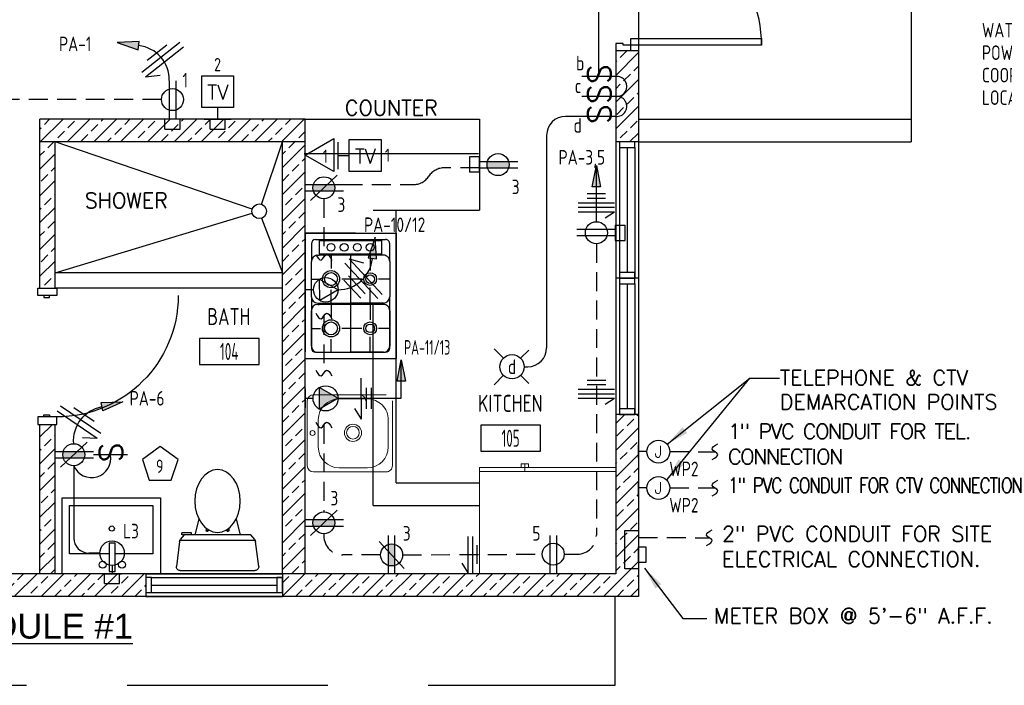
# Model space of a CAD drawing. Header units: inches. Extents: x 23373 to 33923, y 1540 to 5670.
# Tile 61 of 106: x 29792 to 30052, y 2429 to 2605. Entities that reach past the tile are written whole.
import ezdxf
from ezdxf.enums import TextEntityAlignment as Align

# ---------------------------------------------------------------- set-up
doc = ezdxf.new("R2010")
doc.units = ezdxf.units.IN
doc.header["$LTSCALE"] = 2
doc.header["$MEASUREMENT"] = 0
for name, pattern in [('DASHED', [0.75, 0.5, -0.25]), ('HIDDEN', [0.375, 0.25, -0.125]), ('HIDDEN2', [0.1875, 0.125, -0.0625])]:
    doc.linetypes.add(name, pattern=pattern)
doc.layers.get('0').update_dxf_attribs({"color": 8, "linetype": 'CONTINUOUS'})
for name, color, linetype in [('a-door', 8, 'CONTINUOUS'), ('eeCtvDist', 5, 'CONTINUOUS'), ('eeEquipment', 4, 'CONTINUOUS'), ('eeLight-LINE', 5, 'CONTINUOUS'), ('eeLightDist', 200, 'CONTINUOUS'), ('eeLightSwitches', 200, 'CONTINUOUS'), ('eeRecepDist', 120, 'CONTINUOUS'), ('eeRecepLINE', 120, 'HIDDEN'), ('eeTelDist', 5, 'CONTINUOUS'), ('EL-ANNO-TEXT', 4, 'CONTINUOUS'), ('FIXT', 8, 'CONTINUOUS'), ('G-SYMB', 1, 'CONTINUOUS'), ('Hatch-ExisWalls', 123, 'CONTINUOUS'), ('RECEP-DIST', 120, 'HIDDEN2'), ('roof', 8, 'DASHED'), ('TEXT', 2, 'CONTINUOUS'), ('Walls', 1, 'CONTINUOUS')]:
    doc.layers.add(name, color=color, linetype=linetype)
doc.layers.add('DIM', color=4, linetype='CONTINUOUS', lineweight=13)
doc.layers.add('I-FURN', color=9, linetype='CONTINUOUS', lineweight=9)
doc.styles.add('100-48', font='archstyl.shx', dxfattribs={"width": 0.9, "height": 4.8})
doc.styles.add('COMP', font='simplex.shx', dxfattribs={"height": 9})
doc.styles.add('LAR', font='arial.ttf', dxfattribs={"height": 0.25})
doc.styles.add('MED', font='archstyl.shx', dxfattribs={"width": 0.8, "height": 0.125})
doc.styles.get("Standard").update_dxf_attribs({"font": 'simplex.shx'})
doc.dimstyles.new('Copy of STANDARD', dxfattribs={"dimtxt": 8, "dimasz": 3, "dimexe": 3, "dimexo": 3, "dimgap": 3, "dimtad": 1, "dimrnd": 1, "dimzin": 3, "dimdsep": 46, "dimlunit": 4, "dimtxsty": 'Standard', "dimblk": 'ARCHTICK', "dimcen": 3, "dimdle": 3, "dimadec": 0, "dimazin": 0, "dimtfac": 1, "dimtix": 1, "dimtofl": 0, "dimtmove": 1, "dimatfit": 3, "dimfxl": 3, "dimtolj": 1, "dimtzin": 0, "dimlwd": -1, "dimlwe": -1, "dimarcsym": 0})
pattern_1 = [(45, (516.679, -43.498), (-3.5355339, 3.5355339), []), (45, (520.2146, -43.498), (-3.5355339, 3.5355339), [2.5, -1.25])]

# ---------------------------------------------------------------- blocks, each defined once
blk = doc.blocks.new('AINC-TITLE')
at = {"layer": 'G-SYMB', "color": 4, "linetype": 'Continuous', "style": 'MED', "width": 0.75}
blk.add_text('SCALE:', height=0.125, dxfattribs=at).set_placement((-0.8802, -0.3073))
at = {"layer": 'G-SYMB', "color": 1, "linetype": 'Continuous', "style": 'LAR'}
blk.add_attdef('%%UDRAWING-TITLE', (-0.8951, -0.0717), '', height=0.1875, dxfattribs=at)
at = {"layer": 'G-SYMB', "color": 4, "linetype": 'Continuous', "style": 'MED', "width": 0.75}
blk.add_attdef('SCALE', (-0.2765, -0.3036), '', height=0.125, dxfattribs=at)
blk = doc.blocks.new('CAJA 4X4 LUCES')
at = {"layer": 'eeLight-LINE', "color": 8, "ltscale": 2}
for p, q in [((24065.99, 2814.84), (24061.99, 2814.84)), ((24061.99, 2812.21), (24061.99, 2814.84)), ((24065.99, 2812.21), (24065.99, 2814.84)), ((24061.99, 2812.21), (24065.99, 2812.21))]:
    blk.add_line(p, q, dxfattribs=at)
blk = doc.blocks.new('AINC-ROOMID')
at = {"layer": 'G-SYMB'}
blk.add_lwpolyline([(-0.2473, -0.3519), (0.2533, -0.3519), (0.2533, -0.1607), (-0.2473, -0.1607)], close=True, dxfattribs=at)
at = {"layer": 'G-SYMB', "color": 4, "linetype": 'Continuous', "style": 'MED', "oblique": -180, "text_generation_flag": 6}
for tag, p in [('%%UROOM-ID', (0, 0.2093)), ('%%USPAN', (0, 0))]:
    blk.add_attdef(tag, text='', height=0.125, rotation=180, dxfattribs=at).set_placement(p, align=Align.MIDDLE)
at = {"layer": 'G-SYMB', "color": 4, "linetype": 'Continuous', "style": 'MED', "text_generation_flag": 6, "width": 0.75}
blk.add_attdef('R-NUM', text='', height=0.125, rotation=180, dxfattribs=at).set_placement((0.003, -0.2563), align=Align.MIDDLE)
blk = doc.blocks.new('HOME RUN')
at = {"layer": 'eeRecepDist', "linetype": 'Continuous'}
blk.add_hatch(color=256, dxfattribs=at).paths.add_polyline_path([(137.539, 589.731), (137.558, 589.85), (137.5121, 589.8485)])
for p, q in [((137.558, 589.85), (137.5121, 589.8485)), ((137.5121, 589.8485), (137.539, 589.731)), ((137.539, 589.731), (137.558, 589.85))]:
    blk.add_line(p, q, dxfattribs=at)
at = {"layer": 'eeRecepDist', "linetype": 'ByBlock', "ltscale": 7}
blk.add_arc((137.7239, 589.8629), 0.1894, 99.1357, 184.1287, dxfattribs=at)
blk = doc.blocks.new('50 AMPS')
at = {"layer": 'eeRecepDist', "linetype": 'Continuous'}
for p, q in [((137.6938, 590.0498), (137.7945, 590.1086)), ((137.7945, 590.1086), (137.7953, 589.9915)), ((137.8743, 589.9973), (137.8743, 590.1024)), ((137.7953, 589.9915), (137.6938, 590.0498)), ((137.8287, 590.0498), (137.8743, 590.0498))]:
    blk.add_line(p, q, dxfattribs=at)
blk.add_circle((137.7613, 590.0498), 0.0675, dxfattribs=at)
blk = doc.blocks.new('Wires2A')
at = {"layer": 'eeRecepDist'}
for p, q in [((0, 0.1333), (0, -0.1333)), ((0.0333, 0.1333), (0.0333, -0.1333)), ((0.0333, 0.1333), (0.0768, 0.0641)), ((-0.0667, 0.0681), (-0.0667, -0.0681)), ((-0.0333, 0.0681), (-0.0333, -0.0681))]:
    blk.add_line(p, q, dxfattribs=at)
blk = doc.blocks.new('Recep-1')
at = {"layer": 'eeRecepDist', "linetype": 'Continuous'}
for p, q in [((0, 0.0176), (0.2108, 0.0176)), ((0, -0.0176), (0.2108, -0.0176))]:
    blk.add_line(p, q, dxfattribs=at)
blk.add_circle((0.1032, 0), 0.0606, dxfattribs=at)
blk = doc.blocks.new('RECEP-gf')
at = {"layer": 'eeRecepDist'}
blk.add_hatch(color=256, dxfattribs=at).paths.add_polyline_path([(137.8165, 590.8342, 0.073698), (137.8191, 590.8518, 0.073698), (137.8165, 590.8693), (137.7006, 590.8693, 0.073698), (137.698, 590.8518, 0.073698), (137.7006, 590.8342)])
at = {"layer": 'eeRecepDist', "linetype": 'Continuous'}
for p, q in [((137.6553, 590.8693), (137.8662, 590.8693)), ((137.6553, 590.8342), (137.8662, 590.8342))]:
    blk.add_line(p, q, dxfattribs=at)
blk.add_circle((137.7585, 590.8518), 0.0606, dxfattribs=at)
blk = doc.blocks.new('GF RECEP ACT')
at = {"layer": 'eeRecepDist'}
blk.add_line((137.6845, 589.8277), (137.8326, 589.9662), dxfattribs=at)
blk.add_blockref('RECEP-gf', (0, -0.9548), dxfattribs=at)
blk = doc.blocks.new('SP-SW')
at = {"layer": 'eeLightSwitches', "linetype": 'ByBlock'}
blk.add_line((0, 0), (0, 0.1873), dxfattribs=at)
blk.add_text('S', height=0.1272, dxfattribs=at).set_placement((-0.0418, 0.0268))
blk = doc.blocks.new('CEIL-LGT')
at = {"layer": 'eeLightDist', "linetype": 'ByBlock'}
for p, q in [((-0.0477, 0.0477), (-0.0991, 0.0991)), ((0.047, 0.047), (0.0916, 0.0916)), ((-0.047, -0.047), (-0.0987, -0.0987)), ((0.0477, -0.0477), (0.0918, -0.0918))]:
    blk.add_line(p, q, dxfattribs=at)
blk.add_circle((0, 0), 0.0667, dxfattribs=at)
blk = doc.blocks.new('WALL-LGT')
at = {"layer": 'eeLightDist', "linetype": 'ByBlock'}
for p, q in [((-0.0525, 0), (0.0525, 0)), ((0, 0.0456), (0, 0))]:
    blk.add_line(p, q, dxfattribs=at)
blk.add_circle((0, 0.1131), 0.0675, dxfattribs=at)
blk = doc.blocks.new('HR RECEPT')
at = {"layer": 'eeRecepDist', "linetype": 'Continuous'}
blk.add_hatch(color=256, dxfattribs=at).paths.add_polyline_path([(-0.2131, -0.2833), (-0.1716, -0.1701), (-0.2169, -0.1628)])
for p, q in [((-0.1716, -0.1701), (-0.2169, -0.1628)), ((-0.2169, -0.1628), (-0.2131, -0.2833)), ((-0.2131, -0.2833), (-0.1716, -0.1701))]:
    blk.add_line(p, q, dxfattribs=at)
at = {"layer": 'eeRecepDist', "linetype": 'ByBlock'}
blk.add_arc((-0.0063, -0.1893), 0.1894, 88.0949, 173.0878, dxfattribs=at)
blk = doc.blocks.new('WiresA')
at = {"layer": 'eeRecepDist'}
for p, q in [((0, 0.1333), (0, -0.1333)), ((0.0333, 0.1333), (0.0768, 0.0641)), ((0.0333, 0.1333), (0.0333, -0.1333)), ((-0.0333, 0.0681), (-0.0333, -0.0681))]:
    blk.add_line(p, q, dxfattribs=at)
blk = doc.blocks.new('TEL-OUT')
at = {"layer": 'eeTelDist', "linetype": 'ByBlock'}
for p, q in [((0, 0), (0.1574, 0.0909)), ((0.1574, 0.0909), (0.1574, -0.0909)), ((0.1574, -0.0909), (0, 0))]:
    blk.add_line(p, q, dxfattribs=at)
at = {"layer": 'eeTelDist'}
blk.add_line((0, -0.0725), (0, 0.0725), dxfattribs=at)
blk = doc.blocks.new('TV-out')
at = {"layer": 'eeCtvDist', "linetype": 'ByBlock'}
for p, q in [((0, 0.074), (0, -0.074)), ((0.0631, 0.0881), (0.2375, 0.0881)), ((0.0631, -0.0864), (0.0631, 0.0881)), ((0.2375, 0.0881), (0.2375, -0.0864)), ((0, 0), (0.0631, 0)), ((0.2375, -0.0864), (0.0631, -0.0864))]:
    blk.add_line(p, q, dxfattribs=at)
blk.add_text('TV', height=0.08, dxfattribs=at).set_placement((0.1512, -0.0423), align=Align.CENTER)
blk = doc.blocks.new('30 AMPS')
at = {"layer": 'eeRecepDist'}
for p, q in [((137.6921, 589.4798), (137.7956, 589.5395)), ((137.7956, 589.5395), (137.7956, 589.42)), ((137.7956, 589.42), (137.6921, 589.4798))]:
    blk.add_line(p, q, dxfattribs=at)
at = {"layer": 'eeRecepDist', "linetype": 'Continuous'}
for p, q in [((137.8743, 589.4276), (137.8743, 589.5326)), ((137.8287, 589.4801), (137.8743, 589.4801))]:
    blk.add_line(p, q, dxfattribs=at)
blk.add_circle((137.7613, 589.4801), 0.0692, dxfattribs=at)
at = {"layer": 'eeRecepDist'}
blk.add_solid([(137.6921, 589.4798), (137.7956, 589.5395), (137.7956, 589.42)], dxfattribs=at)
blk = doc.blocks.new('A$C6F230B04')
at = {"ltscale": 48}
for p, q in [((0.99, 26.61), (20.75, 26.61)), ((0.82, 18.91), (0, 25.49)), ((21.74, 25.49), (20.91, 18.91)), ((20.8, 18.63), (0.95, 18.63)), ((2.04, 17.13), (1.03, 18.41)), ((20.71, 18.41), (19.7, 17.13)), ((3.98, 16.63), (1.48, 16.63)), ((19.7, 17.13), (2.04, 17.13)), ((5.96, 13), (4.9, 17.13)), ((15.78, 13), (16.84, 17.13))]:
    blk.add_line(p, q, dxfattribs=at)
for p, q in [((1.48, 17.13), (1.48, 16.63)), ((1.87, 17.13), (1.5, 17.13)), ((3.98, 17.13), (3.98, 16.63)), ((7.9, 15.45), (7.9, 16.08)), ((8.15, 16.33), (8.15, 16.33)), ((8.4, 15.8), (8.4, 16.08)), ((13.34, 15.8), (13.34, 16.08)), ((13.59, 16.33), (13.59, 16.33)), ((13.84, 15.45), (13.84, 16.08))]:
    blk.add_line(p, q)
for centre in [(8.15, 16.09), (13.59, 16.09)]:
    blk.add_circle(centre, 0.125)
for centre, start, end in [((0.99, 25.61), 90, 187.1438), ((20.75, 25.61), 352.8562, 90), ((1.82, 19.03), 187.1438, 218.2232), ((19.92, 19.03), 321.7768, 352.8562)]:
    blk.add_arc(centre, 1, start, end, dxfattribs=at)
for centre, start, end in [((8.15, 16.08), 90, 180), ((8.15, 16.08), 0, 90), ((13.59, 16.08), 90, 180), ((13.59, 16.08), 0, 90)]:
    blk.add_arc(centre, 0.25, start, end)
blk.add_ellipse((10.87, 8.25), major_axis=(0, 8.29), ratio=0.724165)
blk = doc.blocks.new('Refrigerator-2 door - 36 in top')
for p, q in [((0, -26.999999), (36, -26.999999)), ((11, -27.999999), (11, -28.999999)), ((12, -26.999999), (12, -28.999999)), ((13, -28.999999), (13, -27.999999)), ((11, -28.999999), (13, -28.999999))]:
    blk.add_line(p, q)
blk.add_lwpolyline([(0, -27.999999), (0, 0), (36, 0), (36, -27.999999)], close=True)
blk = doc.blocks.new('*U5')
for points in [[(0, 0), (1.5, 0), (1.5, 2), (2, 2), (2, 4), (0, 4)], [(72, 0), (70.5, 0), (70.5, 2), (70, 2), (70, 4), (72, 4)]]:
    blk.add_lwpolyline(points)
for points in [[(3.25, 0), (3.25, -34.5), (1.5, -34.5), (1.5, 0)], [(68.75, 0), (68.75, -34.5), (70.5, -34.5), (70.5, 0)]]:
    blk.add_lwpolyline(points, close=True)
for centre, start, end in [((1.5, 0), 270, 0), ((70.5, 0), 180, 270)]:
    blk.add_arc(centre, 34.5, start, end)
blk = doc.blocks.new('_ArchTick')
at = {"color": 0, "linetype": 'ByBlock', "const_width": 0.15}
blk.add_lwpolyline([(-0.5, -0.5), (0.5, 0.5)], dxfattribs=at)

msp = doc.modelspace()

# ---------------------------------------------------------------- hatches: boundary and pattern name
at = {"layer": 'eeRecepDist', "linetype": 'Continuous'}
for points in [[(29944.57107212, 2566.40421917), (29945.67248298, 2560.72508068), (29943.46966125, 2560.72508068)], [(29893.0474576, 2515.1108668), (29894.14886847, 2509.43172831), (29891.94604674, 2509.43172831)]]:
    msp.add_hatch(color=256, dxfattribs=at).paths.add_polyline_path(points)
at = {"layer": 'Hatch-ExisWalls'}
h = msp.add_hatch(dxfattribs=at)
h.set_pattern_fill('ANSI33', color=8, scale=20)
h.set_pattern_definition(pattern_1)
h.paths.add_polyline_path([(29955.67901202, 2578.60917149), (29955.67901202, 2572.60917149)])
h.paths.add_polyline_path([(30027.67901202, 2704.60917149), (30027.67901202, 2698.60917149)])
h.paths.add_polyline_path([(29867.67901202, 2578.60917149), (29797.67901202, 2578.60917149), (29797.67901202, 2572.60917149), (29867.67901202, 2572.60917149)])
h = msp.add_hatch(dxfattribs=at)
h.set_pattern_fill('ANSI33', color=8, scale=20)
h.set_pattern_definition(pattern_1)
h.paths.add_polyline_path([(29955.67901202, 2596.60917149), (29949.67901335, 2596.60917149), (29949.67901335, 2572.60917149), (29955.67901202, 2572.60917149)])
h.paths.add_polyline_path([(29955.67901202, 2704.60917149), (29949.67901202, 2704.60917149), (29949.67901202, 2668.60917149), (29955.67901202, 2668.60917149)])
h = msp.add_hatch(dxfattribs=at)
h.set_pattern_fill('ANSI33', color=8, scale=20)
h.set_pattern_definition(pattern_1)
h.paths.add_polyline_path([(29761.67901202, 2598.60917149), (29757.67901202, 2598.60917149), (29757.67901202, 2518.60917149), (29761.67901202, 2518.60917149)])
h.paths.add_polyline_path([(29661.67901202, 2598.60917149), (29655.67901202, 2598.60917149), (29655.67901202, 2564.6091716), (29661.67901202, 2564.6091716)])
h.paths.add_polyline_path([(29661.67901202, 2492.6091716), (29655.67901202, 2492.6091716), (29655.67901202, 2452.60917149), (29691.62900946, 2452.60917149), (29691.62294573, 2458.60917149), (29661.67901202, 2458.60917149)])
h.paths.add_polyline_path([(29801.67901202, 2572.60917149), (29797.67901202, 2572.60917149), (29797.67901202, 2534.02265252), (29801.67901202, 2534.02265252)])
h.paths.add_polyline_path([(29867.67901202, 2572.60917149), (29861.67901202, 2572.60917149), (29861.67901202, 2514.45802218, -0.0180996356), (29861.75758377, 2512.28819931, -0.0180996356), (29861.67901202, 2510.11837645), (29861.67901202, 2458.60917149), (29867.67901202, 2458.60917149)])
h = msp.add_hatch(dxfattribs=at)
h.set_pattern_fill('ANSI33', color=8, scale=20)
h.set_pattern_definition(pattern_1)
h.paths.add_polyline_path([(29955.67901202, 2494.60917149), (29955.67901202, 2500.60917349), (29955.67901202, 2500.5464362), (29949.67901335, 2500.67190677), (29949.67901335, 2458.60917149), (29949.67901202, 2458.60917149), (29919.67901202, 2458.60917149), (29919.67901202, 2452.60917149), (29955.67901202, 2452.60917149)])
h = msp.add_hatch(dxfattribs=at)
h.set_pattern_fill('ANSI33', color=8, scale=20)
h.set_pattern_definition(pattern_1)
h.paths.add_polyline_path([(29761.67901202, 2482.60917149), (29757.67901202, 2482.60917149), (29757.67901202, 2458.60917149), (29761.67901202, 2458.60917149)])
h.paths.add_polyline_path([(29761.67901202, 2458.60917149), (29757.67901202, 2458.60917149), (29727.67901202, 2458.60917149), (29727.67901202, 2452.60917149), (29761.67901202, 2452.60917149)])
h.paths.add_polyline_path([(29727.67901202, 2458.60917149), (29691.62294573, 2458.60917149), (29691.62900946, 2452.60917149), (29727.67901202, 2452.60917149)])
h.paths.add_polyline_path([(29778.12333189, 2458.60917149), (29761.67901202, 2458.60917149), (29761.67901202, 2452.60917149), (29778.12333189, 2452.60917149)])
h.paths.add_polyline_path([(29797.67901202, 2458.60917149), (29778.12333189, 2458.60917149), (29778.12333189, 2452.60917149), (29797.67901202, 2452.60917149)])
h.paths.add_polyline_path([(29825.67901202, 2458.60917149), (29803.52797731, 2458.60917149), (29797.67901202, 2458.60917149), (29797.67901202, 2452.60917149), (29825.67901202, 2452.60917149)])
h.paths.add_polyline_path([(29801.67901202, 2498.02265252), (29797.67901202, 2498.02265252), (29797.67901202, 2458.60917149), (29801.67901202, 2458.60917149)])
h.paths.add_polyline_path([(29883.67901202, 2458.60917149), (29861.67901202, 2458.60917149), (29861.67901202, 2452.60917149), (29883.67901202, 2452.60917149)])
h.paths.add_polyline_path([(29919.67901202, 2458.60917149), (29913.67901202, 2458.60917149), (29883.67901202, 2458.60917149), (29883.67901202, 2452.60917149), (29919.67901202, 2452.60917149)])

# ---------------------------------------------------------------- linework, layer by layer
at = {"color": 1}
for p, q in [((30027.67901202, 2698.60917149), (30027.67901202, 2578.60917149)), ((29955.67901202, 2632.60917149), (29955.67901202, 2596.60917149)), ((29853.72053845, 2554.79778445), (29801.67901202, 2572.60917149)), ((29856.18756004, 2556.11083767), (29861.67901202, 2572.60917149)), ((29801.67901202, 2538.02265252), (29853.71582957, 2553.78153506)), ((29856.20780795, 2552.45810625), (29861.67901202, 2538.02265252)), ((29861.67901202, 2538.02265252), (29801.67901202, 2538.02265252)), ((29861.67901202, 2534.02265252), (29801.67901202, 2534.02265252))]:
    msp.add_line(p, q, dxfattribs=at)
at = {"color": 8}
for p, q in [((29867.67901202, 2578.60917149), (29913.67901202, 2578.60917149)), ((29913.67901202, 2578.60917149), (29913.67901202, 2554.60917149)), ((29885.67901202, 2554.60917149), (29913.67901202, 2554.60917149)), ((29891.67901202, 2482.60917149), (29891.67901202, 2554.60917149)), ((29880.99327885, 2548.47624058), (29867.70266273, 2548.47624058)), ((29867.70266273, 2548.47624058), (29867.70266273, 2517.16140344)), ((29867.70266273, 2548.47624058), (29891.70266273, 2548.47624058)), ((29867.70266273, 2515.4052966), (29867.70266273, 2548.47624058)), ((29867.70266273, 2548.47624058), (29891.67901202, 2548.47624058)), ((29891.67901202, 2548.47624058), (29891.67901202, 2515.4052966)), ((29869.35613698, 2545.72028806), (29869.35613698, 2541.03512013)), ((29870.45861526, 2546.82276633), (29888.92305949, 2546.82276633)), ((29871.4229798, 2546.54702519), (29887.95869495, 2546.54702519)), ((29871.4229798, 2546.54702519), (29871.4229798, 2542.96433553)), ((29887.95869495, 2542.96433553), (29887.95869495, 2546.54702519)), ((29890.02553777, 2541.03512013), (29890.02553777, 2545.72028806)), ((29871.00961124, 2542.68859439), (29871.4229798, 2542.68859439)), ((29887.95869495, 2542.96433553), (29871.4229798, 2542.96433553)), ((29887.95869495, 2542.68859439), (29871.4229798, 2542.68859439)), ((29874.52373034, 2542.68859439), (29874.52373034, 2539.1871195)), ((29879.69083738, 2542.68859439), (29879.69083738, 2530.05751005)), ((29884.85843073, 2542.68859439), (29884.85843073, 2538.60840351)), ((29888.37206352, 2542.68859439), (29887.95869495, 2542.68859439)), ((29869.35613698, 2531.7109843), (29869.35613698, 2541.03512013)), ((29890.02553777, 2541.03512013), (29890.02553777, 2531.7109843)), ((29869.35613698, 2536.37329538), (29871.70990621, 2536.37329538)), ((29882.62283628, 2536.37329538), (29877.33755446, 2536.37329538)), ((29884.85843073, 2530.05751005), (29884.85843073, 2534.13770092)), ((29890.02553777, 2536.37329538), (29887.09353887, 2536.37329538)), ((29869.35613698, 2531.7109843), (29869.35613698, 2518.16124912)), ((29874.52373034, 2530.05751005), (29874.52373034, 2533.55947125)), ((29890.02553777, 2518.16124912), (29890.02553777, 2531.7109843)), ((29871.00961124, 2530.05751005), (29879.69083738, 2530.05751005)), ((29871.00961124, 2529.6903415), (29871.4229798, 2529.6903415)), ((29887.95869495, 2529.6903415), (29871.4229798, 2529.6903415)), ((29874.52373034, 2529.6903415), (29874.52373034, 2526.1883803)), ((29888.37206352, 2530.05751005), (29879.69083738, 2530.05751005)), ((29879.69083738, 2529.6903415), (29879.69083738, 2517.05877085)), ((29884.85843073, 2529.6903415), (29884.85843073, 2525.60966431)), ((29888.37206352, 2529.6903415), (29887.95869495, 2529.6903415)), ((29869.35613698, 2518.7122451), (29869.35613698, 2528.03638093)), ((29890.02553777, 2528.03638093), (29890.02553777, 2518.7122451)), ((29869.35613698, 2523.37455617), (29871.70990621, 2523.37455617)), ((29882.62283628, 2523.37455617), (29877.33755446, 2523.37455617)), ((29884.85843073, 2517.05877085), (29884.85843073, 2521.13896172)), ((29890.02553777, 2523.37455617), (29887.09353887, 2523.37455617)), ((29874.52373034, 2517.05877085), (29874.52373034, 2520.56073205)), ((29870.45861526, 2517.05877085), (29888.92305949, 2517.05877085)), ((29871.00961124, 2517.05877085), (29879.69083738, 2517.05877085)), ((29888.37206352, 2517.05877085), (29879.69083738, 2517.05877085)), ((29867.70266273, 2515.4052966), (29891.67901202, 2515.4052966)), ((29891.67901202, 2482.60917149), (29913.67901202, 2482.60917149))]:
    msp.add_line(p, q, dxfattribs=at)
at = {"color": 1}
msp.add_circle((29855.57851384, 2554.28103976), 1.92849622, dxfattribs=at)
at = {"color": 8}
for centre, radius in [((29874.52373034, 2544.75592352), 1.02424463), ((29877.99602627, 2544.75592352), 1.02424463), ((29881.4683222, 2544.75592352), 1.02424463), ((29884.85843073, 2544.75592352), 1.02424463), ((29874.52373034, 2536.37329538), 2.26271629), ((29874.52373034, 2536.37329538), 1.71153551), ((29884.85843073, 2536.37329538), 1.68421428), ((29884.85843073, 2536.37329538), 1.1330335), ((29874.52373034, 2523.37455617), 2.26271629), ((29874.52373034, 2523.37455617), 1.71153551), ((29884.85843073, 2523.37455617), 1.68421428), ((29884.85843073, 2523.37455617), 1.1330335)]:
    msp.add_circle(centre, radius, dxfattribs=at)
for centre, radius, start, end in [((29870.45861526, 2545.72028806), 1.10236156, 90, 180), ((29888.92305949, 2545.72028806), 1.10236156, 0, 90.0000025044), ((29871.00961124, 2541.03512013), 1.65354234, 90.0000025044, 180), ((29888.37206352, 2541.03512013), 1.65354234, 0, 90.0000025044), ((29871.00961124, 2531.7109843), 1.65354234, 180, 270), ((29888.37206352, 2531.7109843), 1.65354234, 270, 0), ((29871.00961124, 2528.03638093), 1.65354234, 90.0000025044, 180), ((29888.37206352, 2528.03638093), 1.65354234, 0, 90.0000025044), ((29871.00961124, 2518.7122451), 1.65354234, 180, 270), ((29888.37206352, 2518.7122451), 1.65354234, 270, 0), ((29870.45861526, 2518.16124912), 1.10236156, 180, 270), ((29888.92305949, 2518.16124912), 1.10236156, 270, 0)]:
    msp.add_arc(centre, radius, start, end, dxfattribs=at)
at = {"layer": 'a-door'}
for p, q in [((29949.67901202, 2572.60917149), (29949.67901335, 2536.60917149)), ((29950.67901202, 2571.10917149), (29950.67901202, 2536.60917349)), ((29952.67901202, 2571.10917149), (29952.67901202, 2538.10917349)), ((29954.67901202, 2571.10917149), (29954.67901202, 2536.60917349)), ((29955.67901202, 2572.60917149), (29955.67901202, 2536.60917149)), ((29949.67901202, 2536.60917149), (29949.67901335, 2500.60917149)), ((29955.67901202, 2536.60917149), (29955.67901202, 2500.60917149)), ((29950.67901202, 2535.10917149), (29950.67901202, 2500.60917349)), ((29952.67901202, 2535.10917149), (29952.67901202, 2502.10917349)), ((29954.67901202, 2535.10917149), (29954.67901202, 2500.60917349)), ((29825.67901202, 2458.60917149), (29861.67901202, 2458.60917149)), ((29827.17901202, 2457.60917149), (29861.67901002, 2457.60917149)), ((29827.17901202, 2455.60917149), (29860.17901002, 2455.60917149)), ((29827.17901202, 2453.60917149), (29861.67901002, 2453.60917149)), ((29825.67901202, 2452.60917149), (29861.67901202, 2452.60917281))]:
    msp.add_line(p, q, dxfattribs=at)
for points in [[(29950.67901202, 2572.60917149), (29950.67901202, 2571.10917149), (29954.67901202, 2571.10917149), (29954.67901202, 2572.60917149)], [(29950.67901202, 2538.10917349), (29950.67901202, 2536.60917349), (29954.67901202, 2536.60917349), (29954.67901202, 2538.10917349)], [(29950.67901202, 2536.60917149), (29950.67901202, 2535.10917149), (29954.67901202, 2535.10917149), (29954.67901202, 2536.60917149)], [(29950.67901202, 2502.10917349), (29950.67901202, 2500.60917349), (29954.67901202, 2500.60917349), (29954.67901202, 2502.10917349)], [(29825.67901202, 2453.60917149), (29827.17901202, 2453.60917149), (29827.17901202, 2457.60917149), (29825.67901202, 2457.60917149)], [(29860.17901002, 2453.60917149), (29861.67901002, 2453.60917149), (29861.67901002, 2457.60917149), (29860.17901002, 2457.60917149)]]:
    msp.add_lwpolyline(points, close=True, dxfattribs=at)
at = {"layer": 'a-door', "linetype": 'Continuous', "lineweight": -3}
for points in [[(29797.17901202, 2532.02265252), (29797.17901202, 2534.02265252), (29802.17901202, 2534.02265252), (29802.17901202, 2532.02265252)], [(29798.67901202, 2532.02265252), (29798.67901202, 2531.52265252), (29800.17901202, 2531.52265252), (29800.17901202, 2532.02265252)], [(29798.67901202, 2500.02265252), (29798.67901202, 2500.52265252), (29800.17901202, 2500.52265252), (29800.17901202, 2500.02265252)], [(29797.17901202, 2500.02265252), (29797.17901202, 2498.02265252), (29802.17901202, 2498.02265252), (29802.17901202, 2500.02265252)]]:
    msp.add_lwpolyline(points, close=True, dxfattribs=at)
at = {"layer": 'a-door', "linetype": 'Continuous', "lineweight": -3, "extrusion": (0, 0, -1)}
msp.add_arc((-29802.17901202, 2532.02265252), 32, 180, 270, dxfattribs=at)
at = {"layer": 'eeCtvDist', "linetype": 'ByBlock'}
for p, q in [((29840.42752269, 2590.01140729), (29848.80185035, 2590.01140729)), ((29840.42752269, 2581.63707963), (29840.42752269, 2590.01140729)), ((29848.80185035, 2590.01140729), (29848.80185035, 2581.63707963)), ((29848.80185035, 2581.63707963), (29840.42752269, 2581.63707963)), ((29844.61468652, 2578.60925172), (29844.61468652, 2581.63707963)), ((29841.06382959, 2578.60925172), (29848.16554345, 2578.60925172))]:
    msp.add_line(p, q, dxfattribs=at)
at = {"layer": 'eeEquipment'}
for p, q in [((29952.08369923, 2459.90432126), (29952.08484185, 2470.03303979)), ((29952.08484185, 2470.03303979), (29955.67958333, 2470.0325345)), ((29955.67958333, 2470.0325345), (29955.67844071, 2459.90381596)), ((29955.67844071, 2459.90381596), (29952.08369923, 2459.90432126))]:
    msp.add_line(p, q, dxfattribs=at)
msp.add_lwpolyline([(29955.67880973, 2461.56036987), (29955.67921431, 2465.71986657), (29957.59641938, 2465.71959708), (29957.59601479, 2461.56010038)], close=True, dxfattribs=at)
at = {"layer": 'eeLight-LINE', "ltscale": 10}
for p, q in [((29945.18314705, 2589.88994074), (29945.18314705, 2633.32001528)), ((29940.68712294, 2579.32840224), (29936.43873666, 2579.32840224)), ((29931.43889579, 2574.32840224), (29931.43889579, 2518.23417211)), ((29925.50417136, 2513.23417211), (29926.43889579, 2513.23417211)), ((29806.63361094, 2487.11490032), (29806.63361094, 2468.0356713)), ((29813.48475182, 2464.0356713), (29810.63361094, 2464.0356713))]:
    msp.add_line(p, q, dxfattribs=at)
at = {"layer": 'eeLight-LINE', "color": 8}
for p, q in [((29913.67909225, 2565.76583557), (29913.67925271, 2567.45250754)), ((29949.52547461, 2549.45215048), (29949.52531415, 2547.76547852))]:
    msp.add_line(p, q, dxfattribs=at)
at = {"layer": 'eeLight-LINE', "ltscale": 10}
for centre, radius, start, end in [((29949.95704502, 2587.24955611), 2.65498273, 263.9888954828, 96.0111045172), ((29949.95704502, 2581.96878686), 2.65498273, 263.9888954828, 96.0111045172), ((29936.43889579, 2574.32840224), 5, 90, 180), ((29926.43889579, 2518.23417211), 5, 270, 0), ((29811.32242742, 2489.04002898), 5.06864088, 202.3220139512, 11.1783294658), ((29810.63361094, 2468.0356713), 4, 180, 270)]:
    msp.add_arc(centre, radius, start, end, dxfattribs=at)
at = {"layer": 'eeRecepDist', "linetype": 'Continuous'}
for p, q in [((29943.46966125, 2560.72508068), (29944.57107212, 2566.40421917)), ((29944.57107212, 2566.40421917), (29945.67248298, 2560.72508068)), ((29945.67248298, 2560.72508068), (29943.46966125, 2560.72508068)), ((29891.94604674, 2509.43172831), (29893.0474576, 2515.1108668)), ((29893.0474576, 2515.1108668), (29894.14886847, 2509.43172831)), ((29894.14886847, 2509.43172831), (29891.94604674, 2509.43172831))]:
    msp.add_line(p, q, dxfattribs=at)
at = {"layer": 'eeRecepDist'}
for p, q in [((29947.01642487, 2558.8597762), (29942.11319914, 2558.85142709)), ((29947.01846821, 2557.65977794), (29942.11524247, 2557.65142883)), ((29949.36889171, 2556.46377845), (29939.76890563, 2556.4474318)), ((29949.37093504, 2555.26378019), (29939.77094896, 2555.24743354)), ((29949.37297838, 2554.06378193), (29939.77299229, 2554.04743528)), ((29882.54827356, 2499.41945327), (29882.50123082, 2510.21935081)), ((29947.02038368, 2509.64414884), (29942.11715794, 2509.63579973)), ((29947.02242701, 2508.44415058), (29942.11920127, 2508.43580147)), ((29883.88638249, 2502.15230104), (29883.86235525, 2507.66838566)), ((29885.23636969, 2502.15818138), (29885.21234244, 2507.674266)), ((29949.37078853, 2507.24814758), (29939.77080244, 2507.23180093)), ((29949.37283186, 2506.04814932), (29939.77284578, 2506.03180267)), ((29949.37487519, 2504.84815106), (29939.77488911, 2504.83180441)), ((29949.37487519, 2504.84815106), (29946.88576028, 2503.277654)), ((29882.54827356, 2499.41945327), (29880.77404139, 2502.21501027)), ((29955.67901202, 2489.07661235), (29955.67901202, 2492.59358998)), ((29957.92710083, 2490.83510116), (29955.67901202, 2490.83510116)), ((29955.67901202, 2479.49644245), (29955.67901202, 2483.01342008)), ((29957.92710083, 2481.25493126), (29955.67901202, 2481.25493126)), ((29910.73154304, 2458.86647052), (29910.71519639, 2468.46645661)), ((29911.9315413, 2458.86851385), (29911.91519465, 2468.46849994)), ((29913.12957634, 2461.20909964), (29913.12122723, 2466.11232537)), ((29910.73154304, 2458.86647052), (29909.16104598, 2461.35558544))]:
    msp.add_line(p, q, dxfattribs=at)
for centre in [(29960.94335009, 2490.83292464), (29960.94335009, 2481.25275474)]:
    msp.add_circle(centre, 3.01625004, dxfattribs=at)
at = {"layer": 'eeRecepLINE', "ltscale": 10}
for p, q in [((29829.77175125, 2583.77488101), (29771.64219724, 2583.77488101)), ((29913.67925271, 2565.76583556), (29904.51447627, 2565.76583556)), ((29877.79928454, 2561.31957663), (29896.19847001, 2561.31957663)), ((29872.63373473, 2557.56848845), (29872.63361094, 2542.15432279)), ((29944.57079548, 2545.70153366), (29944.57079548, 2468.77432819)), ((29872.63361094, 2526.64605635), (29872.63361094, 2511.58932561)), ((29872.63361094, 2497.87560436), (29872.63361094, 2474.94623946)), ((29963.95960013, 2490.83292464), (29975.87335668, 2490.81941153)), ((29963.95960013, 2481.25275474), (29975.87335668, 2481.23924164)), ((29872.63361094, 2469.13073506), (29872.63361094, 2468.56369062)), ((29955.67936999, 2468.14140309), (29974.3994879, 2468.12016991)), ((29887.6145958, 2463.56369062), (29877.63361094, 2463.56369062)), ((29893.43006491, 2463.57801798), (29930.26000734, 2463.75949236)), ((29936.07547245, 2463.77432819), (29939.57079548, 2463.77432819))]:
    msp.add_line(p, q, dxfattribs=at)
at = {"layer": 'eeRecepLINE', "linetype": 'Continuous'}
for p, q in [((29944.57084069, 2551.51703806), (29944.57107212, 2566.40421917)), ((29893.0474576, 2504.91034335), (29893.0474576, 2515.1108668)), ((29876.42701895, 2504.91034335), (29893.0474576, 2504.91034335))]:
    msp.add_line(p, q, dxfattribs=at)
at = {"layer": 'eeRecepLINE', "ltscale": 10}
for centre, start, end in [((29904.51447627, 2560.76583556), 90, 146.263513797), ((29896.19847001, 2566.31957663), 270, 326.2635137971), ((29877.63361094, 2468.56369062), 180, 270), ((29939.57079548, 2468.77432819), 270, 0)]:
    msp.add_arc(centre, 5, start, end, dxfattribs=at)
at = {"layer": 'eeRecepLINE', "linetype": 'Continuous'}
for points in [[(29870.55363326, 2542.89235224), (29871.94028348, 2541.4162867), (29873.32693371, 2542.89235224), (29874.71358393, 2541.4162867)], [(29870.55363326, 2527.38408579), (29871.94028348, 2525.90802025), (29873.32693371, 2527.38408579), (29874.71358393, 2525.90802025)], [(29870.55363326, 2512.32735505), (29871.94028348, 2510.85128952), (29873.32693371, 2512.32735505), (29874.71358393, 2510.85128952)], [(29870.55363326, 2498.61363381), (29871.94028348, 2497.13756827), (29873.32693371, 2498.61363381), (29874.71358393, 2497.13756827)], [(29975.14628407, 2488.73171378), (29976.62234961, 2490.11836401), (29975.14628407, 2491.50501423), (29976.62234961, 2492.89166446)], [(29975.14628407, 2479.15154389), (29976.62234961, 2480.53819411), (29975.14628407, 2481.92484433), (29976.62234961, 2483.31149456)], [(29973.63685017, 2466.04019223), (29975.11291571, 2467.42684246), (29973.63685017, 2468.81349268), (29975.11291571, 2470.20014291)]]:
    msp.add_spline(points, degree=3, dxfattribs=at)
at = {"layer": 'FIXT'}
for p, q in [((29803.52797731, 2478.60917149), (29829.52797731, 2478.60917149)), ((29803.52797731, 2458.60917149), (29803.52797731, 2478.60917149)), ((29829.52797731, 2478.60917149), (29829.52797731, 2458.60917149)), ((29805.52797731, 2476.60917149), (29827.52797731, 2476.60917149)), ((29805.52797731, 2463.85519779), (29805.52797731, 2476.60917149)), ((29827.52797731, 2476.60917149), (29827.52797731, 2463.85519779)), ((29815.98170939, 2466.63912533), (29815.98170939, 2459.19858266)), ((29817.5837846, 2466.63912533), (29815.98170939, 2466.63912533)), ((29817.5837846, 2459.19858266), (29817.5837846, 2466.63912533)), ((29815.98170939, 2463.85519779), (29805.52797731, 2463.85519779)), ((29827.52797731, 2463.85519779), (29817.5837846, 2463.85519779)), ((29829.52797731, 2458.60917149), (29803.52797731, 2458.60917149)), ((29815.98170939, 2459.19858266), (29817.5837846, 2459.19858266))]:
    msp.add_line(p, q, dxfattribs=at)
for centre, radius in [((29816.66830236, 2470.5310869), 0.68659297), ((29814.26522697, 2460.97290711), 0.91544482), ((29819.35745191, 2460.97290711), 0.91544482)]:
    msp.add_circle(centre, radius, dxfattribs=at)
at = {"layer": 'I-FURN', "color": 8}
for p, q in [((29869.89215733, 2505.86221069), (29889.08737718, 2505.86214261)), ((29868.23863444, 2504.20866835), (29868.23863444, 2487.11345023)), ((29876.68581452, 2504.75966433), (29884.12675504, 2504.75966433)), ((29890.7409487, 2504.20866835), (29890.74091952, 2487.12146808)), ((29871.17397756, 2492.08237998), (29871.17397756, 2499.24775928)), ((29889.63856769, 2499.24775928), (29889.63856769, 2492.08237998)), ((29869.89215733, 2485.46792857), (29889.08737718, 2485.46799665)), ((29884.1267599, 2486.57047493), (29876.68581939, 2486.57047493))]:
    msp.add_line(p, q, dxfattribs=at)
for centre, radius in [((29880.31372072, 2495.80839389), 2.26001238), ((29869.6431446, 2495.74300077), 0.65410217), ((29880.31372072, 2495.80839389), 1.68200641)]:
    msp.add_circle(centre, radius, dxfattribs=at)
for centre, radius, start, end in [((29869.89215733, 2504.20866835), 1.65354234, 90.0000025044, 180), ((29882.02534854, 2504.20866835), 1.65354234, 0, 90.0000100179), ((29876.68581452, 2499.24775928), 5.51180779, 90.0000025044, 180), ((29884.1267599, 2499.24775928), 5.51180779, 0, 90.0000100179), ((29876.68581939, 2492.08237998), 5.51180779, 180, 270), ((29884.1267599, 2492.08237998), 5.51180779, 270, 0), ((29869.89215733, 2487.12147091), 1.65354234, 180, 269.9999974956), ((29889.08737718, 2487.12147091), 1.65354234, 269.9999899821, 0)]:
    msp.add_arc(centre, radius, start, end, dxfattribs=at)
at = {"layer": 'RECEP-DIST', "linetype": 'Continuous'}
msp.add_lwpolyline([(29829.45880465, 2492.21578252), (29824.75223198, 2488.79625732), (29826.54998277, 2483.26334932), (29832.36762652, 2483.26334932), (29834.16537731, 2488.79625732)], close=True, dxfattribs=at)
at = {"layer": 'roof', "ltscale": 53}
for p, q in [((29867.46152621, 2569.56787861), (29913.46152621, 2569.56787861)), ((29885.67901202, 2476.60917149), (29885.67901202, 2554.60917149)), ((29885.67901202, 2476.60917149), (29913.67901202, 2476.60917149)), ((29949.55484911, 2429.1516449), (29949.55484911, 2452.60917149)), ((29661.67901202, 2429.1516449), (29949.55484911, 2429.1516449))]:
    msp.add_line(p, q, dxfattribs=at)
at = {"layer": 'Walls'}
for p, q in [((29949.67901202, 2596.60917149), (29949.67901202, 2572.60917149)), ((29955.67901202, 2596.60917149), (29949.67901335, 2596.60917149)), ((29955.67901202, 2596.60917149), (29955.67901202, 2572.60917149)), ((29867.67901202, 2578.60917149), (29797.67901202, 2578.60917149)), ((29797.67901202, 2534.02265252), (29797.67901202, 2578.60917149)), ((29867.67901202, 2458.60917149), (29867.67901202, 2578.60917149)), ((29955.67901202, 2578.60917149), (30027.67901202, 2578.60917149)), ((30027.67901202, 2578.60917149), (30027.67901202, 2572.60917149)), ((29867.67901202, 2572.60917149), (29797.67901202, 2572.60917149)), ((29867.67901202, 2572.60917149), (29797.67901202, 2572.60917149)), ((29801.67901202, 2534.02265252), (29801.67901202, 2572.60917149)), ((29861.67901202, 2458.60917149), (29861.67901202, 2572.60917149)), ((29955.67901202, 2572.60917149), (29949.67901202, 2572.60917149)), ((29955.67901202, 2572.60917149), (30027.67901202, 2572.60917149)), ((29955.67901202, 2536.60917149), (29949.67901202, 2536.60917149)), ((29955.67901202, 2536.60917149), (29949.67901335, 2536.60917149)), ((29797.67901202, 2534.02265252), (29801.67901202, 2534.02265252)), ((29955.67901202, 2500.60917149), (29949.67901335, 2500.60917149)), ((29949.67901335, 2500.60917149), (29949.67901489, 2458.60917149)), ((29955.67901202, 2500.60917149), (29955.67901202, 2452.60917149)), ((29797.67901202, 2458.60917149), (29797.67901202, 2498.02265252)), ((29797.67901202, 2498.02265252), (29801.67901202, 2498.02265252)), ((29801.67901202, 2458.60917149), (29801.67901202, 2498.02265252)), ((29949.67901202, 2458.60917149), (29661.67901202, 2458.60917149)), ((29825.67901202, 2458.60917149), (29825.67901202, 2452.60917149)), ((29861.67901202, 2458.60917149), (29861.67901202, 2452.60917281)), ((29955.67901202, 2452.60917149), (29655.67901202, 2452.60917149))]:
    msp.add_line(p, q, dxfattribs=at)

# ---------------------------------------------------------------- block references
ref = msp.add_blockref('AINC-ROOMID', (29847.56816518, 2526.4905721), dxfattribs=dict(xscale=31.40809428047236, yscale=35.94597718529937, zscale=31.40809428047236))
ref.add_attrib('%%USPAN', 'BATH', dxfattribs={"layer": 'G-SYMB', "color": 4, "linetype": 'Continuous', "height": 4.493247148, "rotation": 180, "style": 'MED', "text_generation_flag": 6, "width": 0.873758}).set_placement((29847.56816518, 2526.4905721), align=Align.MIDDLE)
ref.add_attrib('R-NUM', '104', dxfattribs={"layer": 'G-SYMB', "color": 4, "linetype": 'Continuous', "height": 4.493247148, "rotation": 180, "style": 'MED', "text_generation_flag": 6, "width": 0.655319}).set_placement((29847.66163494, 2517.27762735), align=Align.MIDDLE)
ref = msp.add_blockref('AINC-ROOMID', (29921.83565652, 2503.58079997), dxfattribs=dict(xscale=31.40809428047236, yscale=35.94597718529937, zscale=31.40809428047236))
ref.add_attrib('%%USPAN', 'KITCHEN', dxfattribs={"layer": 'G-SYMB', "color": 4, "linetype": 'Continuous', "height": 4.493247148, "rotation": 180, "style": 'MED', "text_generation_flag": 6, "width": 0.873758}).set_placement((29921.83565652, 2503.58079997), align=Align.MIDDLE)
ref.add_attrib('R-NUM', '105', dxfattribs={"layer": 'G-SYMB', "color": 4, "linetype": 'Continuous', "height": 4.493247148, "rotation": 180, "style": 'MED', "text_generation_flag": 6, "width": 0.655319}).set_placement((29921.92912629, 2494.36785523), align=Align.MIDDLE)
at = {"layer": 'a-door', "color": 2, "linetype": 'Continuous', "lineweight": -3, "rotation": 89.99999999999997}
msp.add_blockref('*U5', (29953.67901202, 2596.60917149), dxfattribs=at)
at = {"layer": 'DIM', "xscale": 34.92963946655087, "yscale": 34.92963946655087, "zscale": 34.92963946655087}
msp.add_blockref('AINC-TITLE', (29691.60393159, 2443.9879692), dxfattribs=at).add_auto_attribs({'%%UDRAWING-TITLE': '%%UMAIN MODULE HOUSE + MODULE #1', 'SCALE': '1/4"=1\'-0"'})
at = {"layer": 'eeCtvDist', "xscale": 48, "yscale": 48, "zscale": 48}
msp.add_blockref('TV-out', (29876.31954234, 2568.96618195), dxfattribs=at)
at = {"layer": 'eeEquipment'}
for name, p, xscale, yscale, zscale, rotation in [('HOME RUN', (40989.60277456, 29409.88896624), 47.99999999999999, 47.99999999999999, 47.99999999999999, 170.6705841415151), ('50 AMPS', (36485.67076964, 30855.95726175), 48, 48, 48, 180), ('30 AMPS', (36485.64711893, 30799.9385873), 48, 48, 48, 180)]:
    msp.add_blockref(name, p, dxfattribs=dict(at, xscale=xscale, yscale=yscale, zscale=zscale, rotation=rotation))
at = {"layer": 'eeLight-LINE'}
for p in [(5768.68939803, -236.22697819), (5780.62507253, -236.22689796), (5752.73306889, -356.22705798)]:
    msp.add_blockref('CAJA 4X4 LUCES', p, dxfattribs=at)
for p, rotation in [((32725.8901617, -21497.3804425), 89.99999999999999), ((27137.31440516, 26612.59842856), 270)]:
    msp.add_blockref('CAJA 4X4 LUCES', p, dxfattribs=dict(at, rotation=rotation))
at = {"layer": 'eeLightDist', "xscale": 48, "yscale": 48, "zscale": 48}
for name, p in [('CEIL-LGT', (29922.30417149, 2513.23417211)), ('WALL-LGT', (29816.72268288, 2458.6090917))]:
    msp.add_blockref(name, p, dxfattribs=at)
at = {"layer": 'eeLightSwitches', "xscale": 48, "yscale": 48, "zscale": 48, "rotation": 90}
for p in [(29949.67901202, 2589.88994074), (29949.67901202, 2584.60917149), (29949.67901202, 2579.32840224), (29820.79077379, 2490.02265252)]:
    msp.add_blockref('SP-SW', p, dxfattribs=at)
at = {"layer": 'eeRecepDist', "zscale": 48}
for name, p, xscale, yscale, rotation in [('HR RECEPT', (29831.83506741, 2588.77983261), 48, 48, 270.6482925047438), ('Recep-1', (29832.67997479, 2588.72920327), 48, 48, 269.9945491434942), ('Recep-1', (29949.52539438, 2548.6088145), 48, 48, 179.9945491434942), ('HR RECEPT', (29806.63361094, 2492.93040472), -47.99999999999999, 47.99999999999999, 93.39517795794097), ('Recep-1', (29933.16819162, 2468.72920371), 48, 48, 269.9945491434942)]:
    msp.add_blockref(name, p, dxfattribs=dict(at, xscale=xscale, yscale=yscale, rotation=rotation))
at = {"layer": 'eeRecepDist', "xscale": 48, "yscale": 48, "zscale": 48}
msp.add_blockref('RECEP-gf', (23306.22346374, -25794.2762301), dxfattribs=at)
at = {"layer": 'eeRecepLINE'}
for name, p, xscale, yscale, zscale, rotation in [('WiresA', (29829.58272731, 2594.97098233), -48.00000000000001, 47.99999999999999, 48, 128.08351054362), ('Wires2A', (29944.570942, 2555.25560687), 36, 36, 36, 270.0975619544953), ('Wires2A', (29882.51546642, 2535.932514), 48, 48, 48, 42.99963938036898), ('WiresA', (29808.44378616, 2499.26496362), 47.99999999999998, 47.99999999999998, 47.99999999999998, 235.7502708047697)]:
    msp.add_blockref(name, p, dxfattribs=dict(at, xscale=xscale, yscale=yscale, zscale=zscale, rotation=rotation))
at = {"layer": 'eeTelDist', "xscale": 48, "yscale": 48, "zscale": 48}
for name, p in [('TEL-OUT', (29867.67925271, 2569.12088002)), ('GF RECEP ACT', (23260.22346374, -25754.57664353)), ('GF RECEP ACT', (23194.22322304, -25825.03023166)), ('GF RECEP ACT', (23260.22322304, -25843.01439692))]:
    msp.add_blockref(name, p, dxfattribs=at)
at = {"layer": 'eeTelDist', "xscale": 48, "yscale": 48, "zscale": 48, "rotation": 90}
msp.add_blockref('GF RECEP ACT', (58205.57523219, -4148.84669728), dxfattribs=at)
at = {"layer": 'FIXT', "xscale": -1, "rotation": 180}
msp.add_blockref('A$C6F230B04', (29833.70382007, 2486.04157795), dxfattribs=at)
at = {"layer": 'I-FURN', "color": 8, "xscale": -1, "rotation": 180}
msp.add_blockref('Refrigerator-2 door - 36 in top', (29913.67901202, 2458.60917149), dxfattribs=at)

# ---------------------------------------------------------------- texts
at = {"layer": 'eeCtvDist', "color": 4, "style": '100-48', "width": 0.9}
for s, p in [('2', (29843.65706702, 2591.24783848)), ('1', (29872.35771068, 2567.07810928)), ('1', (29888.75842458, 2567.32269042))]:
    msp.add_text(s, height=3.48769622, dxfattribs=at).set_placement(p)
at = {"layer": 'eeCtvDist', "color": 4, "linetype": 'ByBlock'}
msp.add_text('TV', height=3.84, dxfattribs=at).set_placement((29844.61871081, 2583.78532532), align=Align.CENTER)
at = {"layer": 'eeEquipment', "ltscale": 10, "insert": (30046.324692, 2604.00041902), "char_height": 3.84, "width": 43.1692452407, "attachment_point": 1, "line_spacing_factor": 0.92678, "style": '100-48'}
msp.add_mtext('WATER CISTERN PUMP POWER PROVISION. COORDINATE FNAL LOCATION AT SITE.', dxfattribs=at)
at = {"layer": 'eeLight-LINE', "color": 4, "style": '100-48', "width": 0.9}
for s, p in [('b', (29939.21065429, 2591.46848581)), ('c', (29938.85213431, 2585.47577862)), ('d', (29938.53848696, 2575.04153417)), ('d', (29921.2303942, 2511.3357589)), ('L3', (29819.62369305, 2467.93604512))]:
    msp.add_text(s, height=3.84, dxfattribs=at).set_placement(p)
at = {"layer": 'eeRecepDist', "style": '100-48', "width": 0.9}
for s, p in [('PA-1', (29802.72170669, 2596.53237215)), ('1', (29835.32509392, 2586.96973791)), ('PA-3,5', (29934.56747829, 2566.59860512)), ('3', (29922.22210272, 2558.78772852)), ('3', (29876.22234342, 2554.10897867)), ('PA-10/12', (29883.23632857, 2548.80375069)), ('PA-6', (29821.36550507, 2502.99035865)), ('WP2', (29963.81687464, 2484.34610081)), ('3', (29874.36117309, 2476.62574026)), ('WP2', (29963.81687464, 2474.76593091)), ('3', (29893.4719922, 2467.34808697)), ('5', (29927.6684892, 2467.3441042))]:
    msp.add_text(s, height=3.84, dxfattribs=at).set_placement(p)
at = {"layer": 'eeRecepDist'}
for p in [(29960.94335009, 2490.83292464), (29960.94335009, 2481.25275474)]:
    msp.add_text('J', height=3.01625004, dxfattribs=at).set_placement(p, align=Align.MIDDLE)
at = {"layer": 'eeRecepDist', "insert": (29905.9988624, 2520.27185917), "char_height": 3.84, "width": 19.6224, "attachment_point": 3, "style": '100-48'}
msp.add_mtext('{\\W0.7;PA-11/13 }', dxfattribs=at)
at = {"layer": 'EL-ANNO-TEXT', "style": '100-48', "width": 0.9}
msp.add_text('9', height=3.48769622, dxfattribs=at).set_placement((29828.33639658, 2485.23203762))
at = {"layer": 'EL-ANNO-TEXT', "ltscale": 10, "char_height": 4, "style": 'COMP'}
for s, insert, width, attachment_point, line_spacing_factor in [('TELEPHONE & CTV DEMARCATION POINTS', (29993.00347286, 2512.36716804), 71.0320536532, 1, 0.963167), ('\\pxql;METER BOX @ 5\'-6" A.F.F.', (30060.4978975, 2449.48948615), 84.8931842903, 3, 0.96724)]:
    msp.add_mtext(s, dxfattribs=dict(at, insert=insert, width=width, attachment_point=attachment_point, line_spacing_factor=line_spacing_factor))
at = {"layer": 'EL-ANNO-TEXT', "linetype": 'Continuous', "char_height": 4, "attachment_point": 3, "style": 'COMP'}
for s, insert, width in [('\\pxql;{\\T0.9;1" PVC CONDUIT FOR TEL. CONNECTION}', (30069.51038454, 2498.17198485), 90.1909171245), ('\\pxql;{\\W0.9;\\T0.9;1" PVC CONDUIT FOR CTV CONNECTION}', (30069.6344667, 2483.93541973), 90.3734876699), ('\\pxql;2" PVC CONDUIT FOR SITE ELECTRICAL CONNECTION.', (30087.30849757, 2471.11850149), 109.5654798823)]:
    msp.add_mtext(s, dxfattribs=dict(at, insert=insert, width=width))
at = {"layer": 'TEXT', "color": 2, "char_height": 4.0006921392, "width": 137.254255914, "attachment_point": 1}
for s, insert in [('{\\Fromans|c0;COUNTER}', (29878.16997833, 2583.59102526)), ('{\\Fromans|c0;SHOWER}', (29809.51906849, 2559.13084875))]:
    msp.add_mtext(s, dxfattribs=dict(at, insert=insert))

# ---------------------------------------------------------------- leaders
at = {"layer": 'TEXT', "ltscale": 10}
for points in [[(29963.22581017, 2483.49230433), (29985.04556373, 2510.22898074), (29992.91474887, 2510.22898074)], [(29963.24707931, 2492.77986993), (29985.04556373, 2510.22898074), (29992.91474887, 2510.22898074)], [(29957.29547469, 2460.03320102), (29967.40059916, 2446.82079484), (29973.69863444, 2446.82079484)]]:
    msp.add_leader(points, dimstyle='Copy of STANDARD', override={"dimasz": 6, "dimtad": 0}, dxfattribs=at)

doc.saveas('drawing.dxf')
